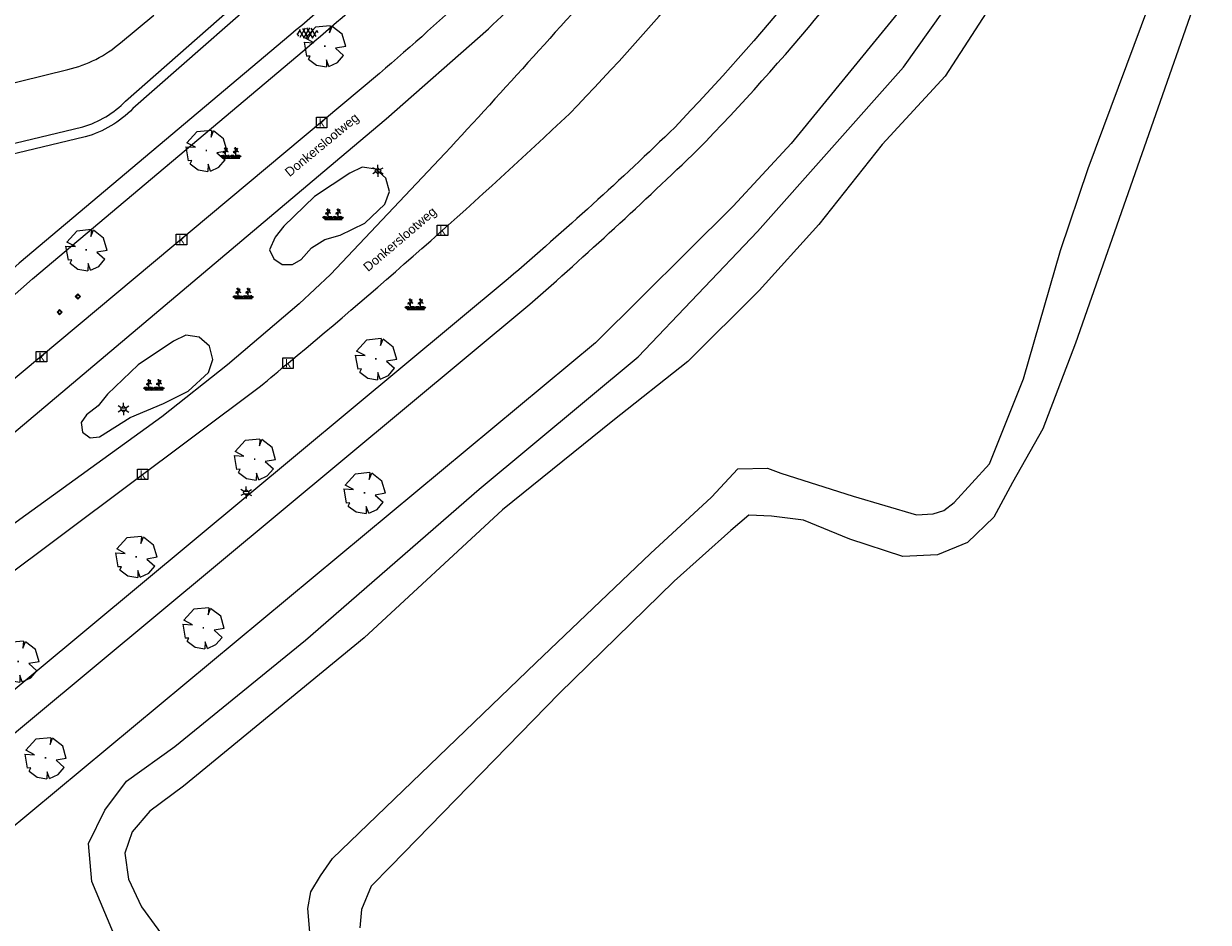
# Model space of a CAD drawing. Header units: metres. Extents: x 100797 to 101486, y 431104 to 431509.
# Tile 34 of 35: x 101279 to 101393, y 431302 to 431388. Entities that reach past the tile are written whole.
import ezdxf

# ---------------------------------------------------------------- set-up
doc = ezdxf.new("R2010")
doc.units = ezdxf.units.M
doc.layers.get('0').update_dxf_attribs({"linetype": 'CONTINUOUS'})
for name, color, linetype, true_color in [('BAR_BGT_PUNTSYMBOLEN', 7, 'CONTINUOUS', 0x707070), ('BAR_BGT_SYMBOLEN', 7, 'CONTINUOUS', 0x707070), ('BAR_HUISNUMMERS EN STRAATNAMEN', 7, 'CONTINUOUS', 0x707070), ('BAR_TOPO', 7, 'CONTINUOUS', 0x707070), ('BAR_WATER', 7, 'CONTINUOUS', 0x707070), ('BAR_WEGEN', 7, 'CONTINUOUS', 0x707070), ('BOR_BOMEN (vaste grootte)', 7, 'CONTINUOUS', 0x707070), ('BOR_LICHTMASTEN', 7, 'CONTINUOUS', 0x707070), ('BOR_VERKEERSBORD', 7, 'CONTINUOUS', 0x707070)]:
    doc.layers.add(name, color=color, linetype=linetype, true_color=true_color)
doc.styles.add('NLCS-ISO', font='txt')

# ---------------------------------------------------------------- blocks, each defined once
blk = doc.blocks.new('lichtmast_1', base_point=(101313.15, 431373.61))
at = {"color": 8, "lineweight": 0, "true_color": 0x707070}
for points in [[(101312.9, 431373.75), (101312.65, 431373.9)], [(101312.9, 431373.46), (101312.65, 431373.32)], [(101313.44, 431373.61), (101313.15, 431373.9), (101312.86, 431373.61), (101313.15, 431373.32), (101313.44, 431373.61)], [(101312.89, 431373.72), (101313.42, 431373.72)], [(101312.89, 431373.49), (101313.42, 431373.49)], [(101313.15, 431373.9), (101313.15, 431374.19)], [(101313.15, 431373.32), (101313.15, 431373.03)], [(101313.4, 431373.75), (101313.65, 431373.9)], [(101313.4, 431373.46), (101313.65, 431373.32)]]:
    blk.add_lwpolyline(points, dxfattribs=at)
blk = doc.blocks.new('boom_5', base_point=(101195.65, 431331.72))
at = {"color": 8, "lineweight": 0, "true_color": 0x707070}
for points in [[(101196.16, 431333.65), (101194.75, 431333.51), (101193.79, 431332.46)], [(101196.16, 431333.65), (101196.1, 431332.99), (101196.34, 431333.6)], [(101197.65, 431331.67), (101197.31, 431332.84), (101196.34, 431333.6)], [(101193.68, 431332.08), (101194.61, 431332.03), (101193.79, 431332.46)], [(101193.68, 431332.08), (101193.91, 431330.74)], [(101195.71, 431331.72), (101195.59, 431331.72), (101195.71, 431331.72)], [(101197.65, 431331.67), (101196.67, 431331.5), (101197.44, 431330.82)], [(101194.1, 431330.45), (101194.26, 431330.76), (101193.91, 431330.74)], [(101194.1, 431330.45), (101194.86, 431329.88), (101195.8, 431329.72)], [(101196.05, 431329.76), (101195.82, 431330.4), (101195.8, 431329.72)], [(101196.05, 431329.76), (101196.86, 431330.13), (101197.44, 431330.82)]]:
    blk.add_lwpolyline(points, dxfattribs=at)
blk = doc.blocks.new('verkeersbord_1', base_point=(101107.64, 431195.48))
at = {"true_color": 0x707070, "transparency": 33554687}
h = blk.add_hatch(color=8, dxfattribs=at)
h.paths.add_polyline_path([(101107.89, 431195.48), (101107.64, 431195.73), (101107.39, 431195.48), (101107.64, 431195.23)])
h.paths.add_polyline_path([(101107.46, 431195.48), (101107.64, 431195.66), (101107.82, 431195.48), (101107.64, 431195.3)], flags=0)
at = {"color": 8, "lineweight": 0, "true_color": 0x707070}
for points in [[(101107.89, 431195.48), (101107.64, 431195.73), (101107.39, 431195.48), (101107.64, 431195.23), (101107.89, 431195.48)], [(101107.82, 431195.48), (101107.64, 431195.66), (101107.46, 431195.48), (101107.64, 431195.3), (101107.82, 431195.48)]]:
    blk.add_lwpolyline(points, dxfattribs=at)
blk = doc.blocks.new('beplanting_1', base_point=(101316.77, 431360.68))
at = {"color": 8, "lineweight": 0, "true_color": 0x707070}
for points in [[(101316, 431360.34), (101315.92, 431360.64)], [(101316.15, 431360.87), (101315.99, 431360.85)], [(101316, 431360.34), (101316.06, 431360.65)], [(101316.24, 431360.34), (101316.25, 431360.73), (101316.05, 431361.01)], [(101316.12, 431360.91), (101316.16, 431361.04)], [(101316.22, 431361.22), (101316.13, 431361.21)], [(101316.24, 431361.18), (101316.14, 431361.33)], [(101316.18, 431361.27), (101316.19, 431361.31)], [(101316.25, 431360.73), (101316.24, 431361.38)], [(101316.25, 431361.12), (101316.43, 431361.29)], [(101316.25, 431360.93), (101316.46, 431361.06)], [(101316.34, 431361.21), (101316.32, 431361.28)], [(101316.36, 431361), (101316.5, 431360.93)], [(101316.37, 431361.24), (101316.44, 431361.23)], [(101316.4, 431361.02), (101316.4, 431361.16)], [(101316.49, 431360.34), (101316.41, 431360.64)], [(101316.49, 431360.34), (101316.56, 431360.65)], [(101316.95, 431360.35), (101316.87, 431360.65)], [(101316.95, 431360.35), (101317.01, 431360.66)], [(101317.12, 431360.88), (101316.96, 431360.86)], [(101317.22, 431360.35), (101317.22, 431360.74), (101317.02, 431361.02)], [(101317.09, 431360.92), (101317.13, 431361.04)], [(101317.22, 431361.18), (101317.11, 431361.34)], [(101317.19, 431361.22), (101317.11, 431361.22)], [(101317.15, 431361.28), (101317.16, 431361.32)], [(101317.22, 431360.74), (101317.21, 431361.38)], [(101317.22, 431361.13), (101317.4, 431361.3)], [(101317.22, 431360.94), (101317.43, 431361.07)], [(101317.31, 431361.21), (101317.29, 431361.28)], [(101317.33, 431361), (101317.47, 431360.94)], [(101317.34, 431361.25), (101317.41, 431361.24)], [(101317.37, 431361.03), (101317.37, 431361.16)], [(101317.46, 431360.35), (101317.38, 431360.65)], [(101317.46, 431360.35), (101317.52, 431360.66)], [(101316, 431360.34), (101315.73, 431360.52)], [(101316, 431360.34), (101315.8, 431360.61)], [(101315.94, 431360.34), (101317.6, 431360.35)], [(101316, 431360.34), (101316.18, 431360.6)], [(101316, 431360.34), (101316.27, 431360.54)], [(101316.49, 431360.34), (101316.22, 431360.53)], [(101316.49, 431360.34), (101316.29, 431360.62)], [(101316.49, 431360.34), (101316.67, 431360.61)], [(101316.49, 431360.34), (101316.76, 431360.54)], [(101316.95, 431360.35), (101316.67, 431360.53)], [(101316.95, 431360.35), (101316.74, 431360.62)], [(101316.95, 431360.35), (101317.13, 431360.61)], [(101316.95, 431360.35), (101317.22, 431360.55)], [(101317.46, 431360.35), (101317.18, 431360.54)], [(101317.46, 431360.35), (101317.25, 431360.62)], [(101317.46, 431360.35), (101317.64, 431360.62)], [(101317.46, 431360.35), (101317.73, 431360.55)]]:
    blk.add_lwpolyline(points, dxfattribs=at)
blk = doc.blocks.new('asfalt_1', base_point=(101306.48, 431386.77))
at = {"color": 8, "lineweight": 0, "true_color": 0x707070}
for points in [[(101305.58, 431386.5), (101305.44, 431386.73)], [(101305.46, 431386.66), (101305.73, 431387.13)], [(101306.12, 431386.26), (101305.65, 431387.08)], [(101305.72, 431386.4), (101306.23, 431387.28)], [(101306.55, 431386.24), (101305.97, 431387.23)], [(101306.06, 431386.28), (101306.64, 431387.28)], [(101306.92, 431386.3), (101306.35, 431387.29)], [(101306.44, 431386.24), (101307, 431387.2)], [(101307.25, 431386.44), (101306.77, 431387.26)], [(101306.88, 431386.29), (101307.31, 431387.03)], [(101307.44, 431386.81), (101307.32, 431387.02)]]:
    blk.add_lwpolyline(points, dxfattribs=at)
blk = doc.blocks.new('kolk-symbool_1', base_point=(101288.59, 431172.13))
at = {"true_color": 0x707070, "transparency": 33554687}
h = blk.add_hatch(color=8, dxfattribs=at)
h.paths.add_polyline_path([(101288.62, 431172.08), (101288.85, 431172.3), (101288.72, 431172.3), (101288.49, 431172.06), (101288.56, 431172.01), (101288.75, 431171.72), (101288.87, 431171.72)])
h.paths.add_polyline_path([(101288.56, 431172.01), (101288.49, 431172.06), (101288.49, 431172.52), (101288.39, 431172.52), (101288.39, 431171.72), (101288.49, 431171.72), (101288.49, 431171.95)], flags=0)
at = {"color": 8, "lineweight": 0, "true_color": 0x707070}
blk.add_lwpolyline([(101288.09, 431172.62), (101289.09, 431172.62), (101289.09, 431171.62), (101288.09, 431171.62), (101288.09, 431172.62)], dxfattribs=at)
blk = doc.blocks.new('verkeersbord_2', base_point=(101289.84, 431190.77))
at = {"true_color": 0x707070, "transparency": 33554687}
h = blk.add_hatch(color=8, dxfattribs=at)
h.paths.add_polyline_path([(101290.09, 431190.77), (101289.84, 431191.02), (101289.59, 431190.77), (101289.84, 431190.52)])
h.paths.add_polyline_path([(101289.66, 431190.77), (101289.84, 431190.94), (101290.02, 431190.77), (101289.84, 431190.59)], flags=0)
at = {"color": 8, "lineweight": 0, "true_color": 0x707070}
for points in [[(101290.09, 431190.77), (101289.84, 431191.02), (101289.59, 431190.77), (101289.84, 431190.52), (101290.09, 431190.77)], [(101290.02, 431190.77), (101289.84, 431190.94), (101289.66, 431190.77), (101289.84, 431190.59), (101290.02, 431190.77)]]:
    blk.add_lwpolyline(points, dxfattribs=at)

msp = doc.modelspace()

# ---------------------------------------------------------------- linework, layer by layer
at = {"layer": 'BAR_TOPO', "ltscale": 0.01, "flags": 128}
for points in [[(101351.174, 431444.005, -0.109593), (101350.588, 431442.765), (101344.426, 431432.895), (101337.346, 431422.275), (101332.919, 431416.066, -0.0189063), (101323.599, 431404.756, -0.0242637), (101312.928, 431393.831, -0.0148312), (101304.817, 431386.639), (101278.827, 431364.752), (101275.188, 431361.537), (101258.732, 431347.874), (101244.948, 431336.658), (101234.291, 431329.073), (101233.86, 431328.76)], [(101230.858, 431337.172), (101275.961, 431375.09, -0.1298671), (101278.429, 431376.253), (101284.908, 431377.814, 0.1308173), (101289.019, 431380.273), (101304.817, 431394.196, 0.0235989), (101318.73, 431407.784, 0.0197706), (101330.96, 431422.562, 0.0375203), (101341.777, 431439.845)], [(101341.777, 431439.845), (101342.682, 431439.417, -0.0376183), (101331.761, 431421.962, -0.0197432), (101319.468, 431407.109, -0.0236572), (101305.48, 431393.447), (101289.709, 431379.548, -0.1306492), (101285.162, 431376.847), (101278.636, 431375.275, 0.1309237), (101276.604, 431374.324), (101231.58, 431336.471), (101231.219, 431336.821)], [(101267.285, 431310.57), (101268.105, 431311.253), (101327.668, 431360.832, 0.0119115), (101343.714, 431375.604, 0.0418405), (101366.643, 431403.445, 0.076539), (101382.616, 431431.622)], [(101235.115, 431327.231), (101235.509, 431327.522), (101246.144, 431335.117), (101259.969, 431346.367), (101276.456, 431360.056), (101280.101, 431363.276), (101306.08, 431385.153, 0.0148277), (101314.264, 431392.41, 0.0243192), (101325.053, 431403.456, 0.0189371), (101334.478, 431414.894, 0.0228321), (101342.182, 431426.167), (101343.138, 431427.461, -0.3692539), (101344.167, 431427.499), (101349.284, 431424.107, -0.3871004), (101349.458, 431423.533)], [(101349.458, 431423.533), (101348.307, 431421.822, -0.0360667), (101333.871, 431402.982, -0.0204381), (101322.4, 431391.106, -0.0152022), (101313.282, 431382.921), (101241.228, 431322.631)], [(101245.095, 431320.537), (101310.125, 431375.364), (101313.945, 431378.575), (101323.733, 431387.194, 0.0158062), (101336.55, 431400.063), (101341.871, 431405.876, 0.0356305), (101353.957, 431421.186)], [(101355.63, 431420.169), (101350.415, 431412.075, -0.0275555), (101336.367, 431393.86, -0.0048618), (101319.579, 431375.278), (101308.624, 431363.671), (101305.611, 431360.874), (101298.759, 431355.037), (101292.488, 431350.069), (101255.136, 431323.082), (101254.319, 431322.44), (101253.547, 431321.834), (101247.836, 431317.198)], [(101250.211, 431312.692), (101259.465, 431320.872, -0.0115305), (101266.845, 431326.759), (101276.648, 431334.094), (101301.926, 431353.009, 0.0027292), (101304.553, 431355.205, 0.0162742), (101331.458, 431379.064, 0.0392929), (101354.998, 431407.467), (101360.81, 431416.467)], [(101360.81, 431416.467, -0.3643966), (101361.408, 431416.572), (101361.423, 431416.562), (101368.275, 431412.385), (101368.344, 431412.343, -0.387406), (101368.487, 431411.658), (101368.448, 431411.601), (101364.261, 431405.472, -0.0377874), (101341.545, 431377.757, -0.0152686), (101325.599, 431363.263), (101255.257, 431304.721)], [(101230.816, 431345.138), (101272.869, 431380.373, -0.115189), (101274.403, 431381.056), (101283.503, 431383.306, 0.1276432), (101288.514, 431385.858), (101291.699, 431388.475)]]:
    msp.add_lwpolyline(points, format="xyb", dxfattribs=at)
for points in [[(101384.917, 431424.987), (101382.509, 431418.118), (101372.856, 431402.691), (101364.08, 431390.222), (101352.671, 431376.205), (101347.123, 431370.203), (101333.946, 431357.144), (101272.541, 431306.117)], [(101303.426, 431285.282), (101302.672, 431285.581), (101298.702, 431286.692), (101292.735, 431292.599), (101288.535, 431299.064), (101285.779, 431305.607), (101285.453, 431309.26), (101287.042, 431312.446), (101289.096, 431315.209), (101293.726, 431318.516), (101306.225, 431328.692), (101322.831, 431343.155), (101338.05, 431355.817), (101349.449, 431367.798), (101363.401, 431383.503), (101376.002, 431401.254), (101388.291, 431421.249), (101390.555, 431422.585), (101390.885, 431423.045), (101388.975, 431422.939), (101386.757, 431422.569), (101385.199, 431423.252), (101384.917, 431424.987)], [(101306.659, 431300.389), (101306.455, 431303.021), (101306.733, 431304.621), (101307.669, 431306.148), (101308.814, 431307.817), (101328.236, 431326.521), (101339.22, 431336.996), (101345.049, 431342.371), (101347.568, 431345.098), (101350.414, 431345.159), (101351.69, 431344.688), (101358.594, 431342.464), (101364.653, 431340.704), (101366.268, 431340.791), (101367.272, 431341.118), (101368.254, 431341.861), (101371.625, 431345.579), (101374.907, 431353.694), (101378.416, 431365.981), (101381.067, 431373.82), (101389.878, 431397.466)], [(101392.568, 431393.355), (101379.857, 431357.125), (101376.734, 431348.929), (101373.825, 431343.785), (101372.05, 431340.467), (101369.537, 431338.041), (101366.662, 431336.875), (101363.346, 431336.695), (101358.269, 431338.353), (101353.839, 431340.187), (101350.778, 431340.574), (101348.608, 431340.642), (101346.886, 431339.205), (101341.472, 431334.354), (101330.492, 431323.589), (101314.396, 431307.079), (101312.492, 431305.167), (101311.561, 431302.925), (101311.421, 431301.173)], [(101373.149, 431391.541), (101367.416, 431382.645), (101361.36, 431376.119), (101355.304, 431368.475), (101349.621, 431362.154), (101342.791, 431355.368), (101335.599, 431349.696), (101325.058, 431341.153), (101311.827, 431328.918), (101294.544, 431314.736), (101291.319, 431312.345), (101289.64, 431310.364), (101288.93, 431308.308), (101289.277, 431305.846), (101290.55, 431303.197), (101293.664, 431298.903)]]:
    msp.add_lwpolyline(points, dxfattribs=at)
for points in [[(101310.457, 431373.382), (101307.076, 431371.129), (101304.15, 431368.31), (101303.321, 431367.262), (101302.776, 431366.041), (101303.192, 431365.168), (101304.004, 431364.644), (101304.971, 431364.624), (101305.803, 431365.116), (101306.801, 431366.24), (101308.077, 431367.034), (101309.526, 431367.434), (101311.888, 431368.605), (101313.823, 431370.396), (101314.247, 431371.635), (101313.913, 431372.901), (101312.933, 431373.77), (101311.636, 431373.95)], [(101289.453, 431350.011), (101292.65, 431351.353), (101295.013, 431352.524), (101296.948, 431354.315), (101297.371, 431355.554), (101297.037, 431356.82), (101296.058, 431357.689), (101294.761, 431357.869), (101293.581, 431357.301), (101290.201, 431355.048), (101287.274, 431352.23), (101286.391, 431351.127), (101285.277, 431350.258), (101284.761, 431349.51), (101284.902, 431348.612), (101285.623, 431348.058), (101286.526, 431348.153)]]:
    msp.add_lwpolyline(points, close=True, dxfattribs=at)
at = {"layer": 'BAR_WATER', "ltscale": 0.01, "flags": 128}
for points in [[(101230.858, 431337.172), (101275.961, 431375.09, -0.1298671), (101278.429, 431376.253), (101284.908, 431377.814, 0.1308173), (101289.019, 431380.273), (101304.817, 431394.196, 0.0235989), (101318.73, 431407.784, 0.0197706), (101330.96, 431422.562, 0.0375203), (101341.777, 431439.845)], [(101341.777, 431439.845), (101342.682, 431439.417, -0.0376183), (101331.761, 431421.962, -0.0197432), (101319.468, 431407.109, -0.0236572), (101305.48, 431393.447), (101289.709, 431379.548, -0.1306492), (101285.162, 431376.847), (101278.636, 431375.275, 0.1309237), (101276.604, 431374.324), (101231.58, 431336.471), (101231.219, 431336.821)], [(101230.816, 431345.138), (101272.869, 431380.373, -0.115189), (101274.403, 431381.056), (101283.503, 431383.306, 0.1276432), (101288.514, 431385.858), (101291.699, 431388.475)]]:
    msp.add_lwpolyline(points, format="xyb", dxfattribs=at)
for points in [[(101303.426, 431285.282), (101302.672, 431285.581), (101298.702, 431286.692), (101292.735, 431292.599), (101288.535, 431299.064), (101285.779, 431305.607), (101285.453, 431309.26), (101287.042, 431312.446), (101289.096, 431315.209), (101293.726, 431318.516), (101306.225, 431328.692), (101322.831, 431343.155), (101338.05, 431355.817), (101349.449, 431367.798), (101363.401, 431383.503), (101376.002, 431401.254), (101388.291, 431421.249), (101390.555, 431422.585), (101390.885, 431423.045), (101388.975, 431422.939), (101386.757, 431422.569), (101385.199, 431423.252), (101384.917, 431424.987)], [(101306.659, 431300.389), (101306.455, 431303.021), (101306.733, 431304.621), (101307.669, 431306.148), (101308.814, 431307.817), (101328.236, 431326.521), (101339.22, 431336.996), (101345.049, 431342.371), (101347.568, 431345.098), (101350.414, 431345.159), (101351.69, 431344.688), (101358.594, 431342.464), (101364.653, 431340.704), (101366.268, 431340.791), (101367.272, 431341.118), (101368.254, 431341.861), (101371.625, 431345.579), (101374.907, 431353.694), (101378.416, 431365.981), (101381.067, 431373.82), (101389.878, 431397.466)], [(101373.149, 431391.541), (101367.416, 431382.645), (101361.36, 431376.119), (101355.304, 431368.475), (101349.621, 431362.154), (101342.791, 431355.368), (101335.599, 431349.696), (101325.058, 431341.153), (101311.827, 431328.918), (101294.544, 431314.736), (101291.319, 431312.345), (101289.64, 431310.364), (101288.93, 431308.308), (101289.277, 431305.846), (101290.55, 431303.197), (101293.664, 431298.903)]]:
    msp.add_lwpolyline(points, dxfattribs=at)
at = {"layer": 'BAR_WEGEN', "ltscale": 0.01, "flags": 128}
for points in [[(101351.174, 431444.005, -0.109593), (101350.588, 431442.765), (101344.426, 431432.895), (101337.346, 431422.275), (101332.919, 431416.066, -0.0189063), (101323.599, 431404.756, -0.0242637), (101312.928, 431393.831, -0.0148312), (101304.817, 431386.639), (101278.827, 431364.752), (101275.188, 431361.537), (101258.732, 431347.874), (101244.948, 431336.658), (101234.291, 431329.073), (101233.86, 431328.76)], [(101267.285, 431310.57), (101268.105, 431311.253), (101327.668, 431360.832, 0.0119115), (101343.714, 431375.604, 0.0418405), (101366.643, 431403.445, 0.076539), (101382.616, 431431.622)], [(101235.115, 431327.231), (101235.509, 431327.522), (101246.144, 431335.117), (101259.969, 431346.367), (101276.456, 431360.056), (101280.101, 431363.276), (101306.08, 431385.153, 0.0148277), (101314.264, 431392.41, 0.0243192), (101325.053, 431403.456, 0.0189371), (101334.478, 431414.894, 0.0228321), (101342.182, 431426.167), (101343.138, 431427.461, -0.3692539), (101344.167, 431427.499), (101349.284, 431424.107, -0.3871004), (101349.458, 431423.533)], [(101349.458, 431423.533), (101348.307, 431421.822, -0.0360667), (101333.871, 431402.982, -0.0204381), (101322.4, 431391.106, -0.0152022), (101313.282, 431382.921), (101241.228, 431322.631)], [(101245.095, 431320.537), (101310.125, 431375.364), (101313.945, 431378.575), (101323.733, 431387.194, 0.0158062), (101336.55, 431400.063), (101341.871, 431405.876, 0.0356305), (101353.957, 431421.186)], [(101355.63, 431420.169), (101350.415, 431412.075, -0.0275555), (101336.367, 431393.86, -0.0048618), (101319.579, 431375.278), (101308.624, 431363.671), (101305.611, 431360.874), (101298.759, 431355.037), (101292.488, 431350.069), (101255.136, 431323.082), (101254.319, 431322.44), (101253.547, 431321.834), (101247.836, 431317.198)], [(101250.211, 431312.692), (101259.465, 431320.872, -0.0115305), (101266.845, 431326.759), (101276.648, 431334.094), (101301.926, 431353.009, 0.0027292), (101304.553, 431355.205, 0.0162742), (101331.458, 431379.064, 0.0392929), (101354.998, 431407.467), (101360.81, 431416.467)], [(101360.81, 431416.467, -0.3643966), (101361.408, 431416.572), (101361.423, 431416.562), (101368.275, 431412.385), (101368.344, 431412.343, -0.387406), (101368.487, 431411.658), (101368.448, 431411.601), (101364.261, 431405.472, -0.0377874), (101341.545, 431377.757, -0.0152686), (101325.599, 431363.263), (101255.257, 431304.721)]]:
    msp.add_lwpolyline(points, format="xyb", dxfattribs=at)

# ---------------------------------------------------------------- block references
at = {"layer": 'BAR_BGT_PUNTSYMBOLEN'}
for name, p in [('kolk-symbool_1', (101307.768, 431378.237)), ('kolk-symbool_1', (101294.362, 431367.041)), ('kolk-symbool_1', (101319.324, 431367.916)), ('verkeersbord_2', (101284.452, 431361.569)), ('kolk-symbool_1', (101280.975, 431355.828)), ('kolk-symbool_1', (101304.553, 431355.205)), ('kolk-symbool_1', (101290.644, 431344.567))]:
    msp.add_blockref(name, p, dxfattribs=at)
at = {"layer": 'BAR_BGT_SYMBOLEN'}
for name, p in [('asfalt_1', (101306.476, 431386.765)), ('beplanting_1', (101299.099, 431375.151)), ('beplanting_1', (101308.894, 431369.287)), ('beplanting_1', (101300.296, 431361.712)), ('beplanting_1', (101316.768, 431360.678)), ('beplanting_1', (101291.762, 431352.964))]:
    msp.add_blockref(name, p, dxfattribs=at)
at = {"layer": 'BOR_BOMEN (vaste grootte)'}
for p in [(101308.065, 431385.539), (101296.733, 431375.541), (101285.248, 431366.041), (101312.956, 431355.614), (101301.358, 431346.005), (101311.864, 431342.801), (101290.02, 431336.683), (101296.45, 431329.863), (101278.734, 431326.671), (101281.343, 431317.433)]:
    msp.add_blockref('boom_5', p, dxfattribs=at)
at = {"layer": 'BOR_LICHTMASTEN'}
for p in [(101313.152, 431373.608), (101288.818, 431350.814), (101300.548, 431342.829)]:
    msp.add_blockref('lichtmast_1', p, dxfattribs=at)
at = {"layer": 'BOR_VERKEERSBORD'}
msp.add_blockref('verkeersbord_1', (101282.706, 431360.079), dxfattribs=at)

# ---------------------------------------------------------------- texts
at = {"layer": 'BAR_HUISNUMMERS EN STRAATNAMEN', "char_height": 0.87, "attachment_point": 5, "style": 'NLCS-ISO'}
for insert, rotation in [((101307.861, 431375.991), 39.60003), ((101315.322, 431366.964), 40.49558)]:
    msp.add_mtext('{{\\fArial|b0|i0;Donkerslootweg}}', dxfattribs=dict(at, insert=insert, rotation=rotation))

doc.saveas('drawing.dxf')
